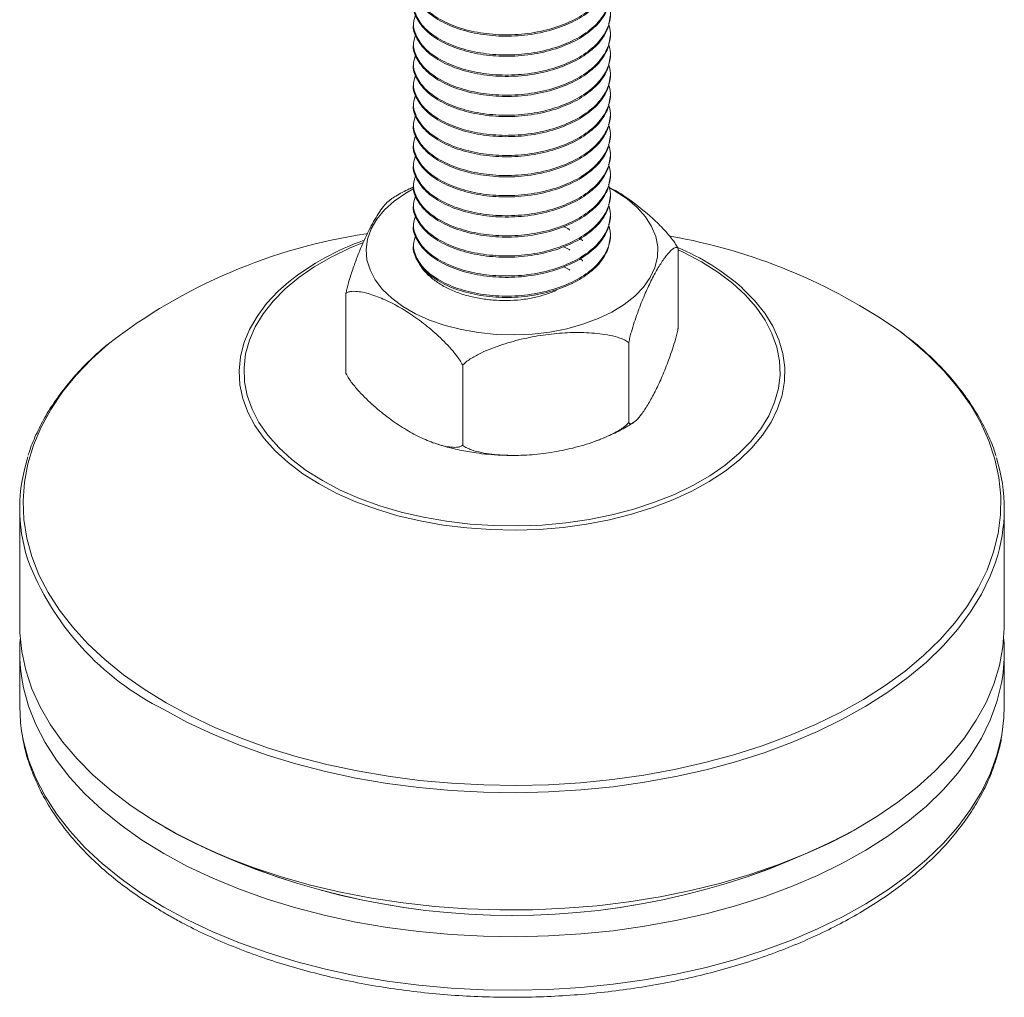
# Model space of a CAD drawing. Header units: millimetres. Extents: x 106 to 193, y 52 to 179.
# Tile 6 of 9: x 163 to 193, y 89 to 119. Entities that reach past the tile are written whole.
import ezdxf

# ---------------------------------------------------------------- set-up
doc = ezdxf.new("R2010")
doc.units = ezdxf.units.MM

msp = doc.modelspace()

# ---------------------------------------------------------------- linework, layer by layer
at = {"color": 7, "linetype": 'Continuous', "lineweight": 15}
for p, q in [((175.246, 119.169), (175.246, 119.129)), ((181.246, 118.822), (181.246, 118.863)), ((175.246, 118.557), (175.246, 118.516)), ((181.246, 118.21), (181.246, 118.251)), ((175.246, 117.945), (175.246, 117.904)), ((181.246, 117.597), (181.246, 117.638)), ((175.246, 117.332), (175.246, 117.291)), ((181.246, 116.985), (181.246, 117.026)), ((175.246, 116.72), (175.246, 116.679)), ((181.246, 116.373), (181.246, 116.414)), ((175.246, 116.107), (175.246, 116.066)), ((181.246, 115.76), (181.246, 115.801)), ((175.246, 115.495), (175.246, 115.454)), ((181.246, 115.148), (181.246, 115.189)), ((175.246, 114.882), (175.246, 114.842)), ((181.246, 114.535), (181.246, 114.576)), ((175.246, 114.27), (175.246, 114.229)), ((181.246, 113.923), (181.246, 113.964)), ((175.246, 113.658), (175.246, 113.617)), ((181.246, 113.311), (181.246, 113.351)), ((175.246, 113.045), (175.246, 113.004)), ((173.842, 112.753), (173.8, 112.746)), ((181.246, 112.698), (181.246, 112.739)), ((175.246, 112.433), (175.246, 112.392)), ((183.305, 112.305), (183.305, 109.856)), ((173.187, 110.936), (173.187, 108.486)), ((181.803, 109.434), (181.803, 106.984)), ((176.744, 108.749), (176.744, 106.299)), ((178.246, 105.993), (178.779, 106.015)), ((163.246, 104.373), (163.246, 100.801)), ((193.246, 100.801), (193.246, 104.373)), ((163.246, 99.985), (163.246, 98.352)), ((193.246, 98.352), (193.246, 99.985)), ((167.638, 94.679), (167.992, 94.475)), ((188.501, 94.475), (188.855, 94.679))]:
    msp.add_line(p, q, dxfattribs=at)
at = {"color": 142, "linetype": 'Continuous', "lineweight": 0, "true_color": 0x0080c0}
for p, q in [((183.302, 112.307), (183.305, 112.305)), ((183.305, 112.305), (183.304, 112.302)), ((173.187, 110.936), (173.189, 110.939)), ((173.191, 110.934), (173.187, 110.936)), ((183.305, 109.856), (183.304, 109.853)), ((181.803, 109.434), (181.798, 109.433)), ((181.804, 109.437), (181.803, 109.434)), ((176.744, 108.749), (176.74, 108.751)), ((176.749, 108.75), (176.744, 108.749)), ((173.191, 108.484), (173.187, 108.486)), ((181.803, 106.984), (181.798, 106.983)), ((181.804, 106.987), (181.803, 106.984)), ((176.744, 106.299), (176.74, 106.302)), ((176.749, 106.3), (176.744, 106.299)), ((178.514, 105.998), (178.372, 105.994))]:
    msp.add_line(p, q, dxfattribs=at)
at = {"color": 7, "linetype": 'Continuous', "lineweight": 15, "flags": 128}
for points in [[(181.225, 114.136), (181.388, 114.047), (181.751, 113.81), (182.06, 113.55), (182.311, 113.269), (182.501, 112.973), (182.626, 112.665), (182.685, 112.351), (182.677, 112.036), (182.601, 111.723), (182.459, 111.418), (182.254, 111.125), (181.988, 110.849), (181.665, 110.594), (181.29, 110.364), (180.869, 110.162), (180.409, 109.992), (179.915, 109.856), (179.396, 109.755), (178.86, 109.692), (178.315, 109.668), (177.768, 109.683), (177.229, 109.736), (176.705, 109.827), (176.205, 109.955), (175.735, 110.117), (175.304, 110.311), (174.917, 110.534), (174.58, 110.783), (174.3, 111.054), (174.079, 111.343), (173.921, 111.646), (173.828, 111.957), (173.803, 112.272), (173.845, 112.587), (173.954, 112.897), (174.128, 113.196), (174.364, 113.481), (174.659, 113.747), (175.009, 113.99), (175.252, 114.128)], [(163.246, 100.801), (163.251, 100.587), (163.308, 100.015), (163.431, 99.447), (163.618, 98.884), (163.87, 98.331), (164.184, 97.787), (164.56, 97.258), (164.996, 96.743), (165.489, 96.246), (166.039, 95.77), (166.641, 95.315), (167.295, 94.884), (167.996, 94.479), (168.742, 94.102), (169.53, 93.754), (170.356, 93.437), (171.216, 93.152), (172.107, 92.9), (173.025, 92.683), (173.966, 92.502), (174.926, 92.357), (175.9, 92.249), (176.884, 92.178), (177.874, 92.145), (178.866, 92.149), (179.855, 92.192), (180.837, 92.272), (181.808, 92.39), (182.763, 92.544), (183.699, 92.734), (184.611, 92.96), (185.494, 93.22), (186.346, 93.513), (187.163, 93.838), (187.941, 94.194), (188.676, 94.578), (189.366, 94.989), (190.007, 95.426), (190.596, 95.887), (191.132, 96.369), (191.611, 96.87), (192.032, 97.389), (192.393, 97.922), (192.691, 98.468), (192.927, 99.024), (193.098, 99.588), (193.205, 100.158), (193.246, 100.73), (193.246, 100.801)], [(163.246, 98.352), (163.271, 97.851), (163.304, 97.592)], [(193.183, 97.556), (193.233, 97.994), (193.246, 98.352)]]:
    msp.add_lwpolyline(points, dxfattribs=at)
at = {"color": 8, "linetype": 'Continuous', "lineweight": 15, "flags": 128}
for points in [[(173.694, 112.473), (173.298, 112.31), (172.736, 112.039), (172.218, 111.74), (171.748, 111.415), (171.331, 111.067), (170.969, 110.699), (170.666, 110.314), (170.424, 109.915), (170.245, 109.504), (170.13, 109.086), (170.081, 108.664), (170.097, 108.241), (170.179, 107.821), (170.326, 107.406), (170.537, 107.001), (170.81, 106.609), (171.143, 106.232), (171.533, 105.873), (171.977, 105.537), (172.471, 105.225)], [(172.471, 105.225), (173.012, 104.939), (173.595, 104.683), (174.216, 104.458), (174.869, 104.266), (175.549, 104.108), (176.251, 103.986), (176.969, 103.902), (177.697, 103.854), (178.43, 103.845), (179.161, 103.873), (179.885, 103.939), (180.595, 104.043), (181.287, 104.182), (181.954, 104.357), (182.592, 104.566), (183.194, 104.807), (183.757, 105.078), (184.275, 105.377), (184.745, 105.702), (185.162, 106.05), (185.524, 106.418), (185.827, 106.803), (186.069, 107.202), (186.248, 107.613), (186.362, 108.031), (186.412, 108.453), (186.395, 108.876), (186.313, 109.296), (186.166, 109.711), (185.955, 110.116), (185.683, 110.508), (185.35, 110.885), (184.96, 111.244), (184.516, 111.58), (184.022, 111.893), (183.481, 112.178), (183.305, 112.26)], [(172.366, 105.124), (171.869, 105.437), (171.422, 105.774), (171.029, 106.133), (170.692, 106.511), (170.414, 106.904), (170.198, 107.31), (170.044, 107.725), (169.955, 108.147), (169.93, 108.572), (169.971, 108.996), (170.077, 109.416), (170.246, 109.829), (170.478, 110.232), (170.771, 110.622), (171.122, 110.995), (171.449, 111.284)], [(185.265, 111.093), (185.274, 111.085), (185.639, 110.717), (185.947, 110.331), (186.194, 109.931), (186.38, 109.52), (186.501, 109.101), (186.558, 108.678), (186.55, 108.253), (186.477, 107.83), (186.339, 107.413), (186.138, 107.005), (185.876, 106.608), (185.553, 106.226), (185.174, 105.862), (184.74, 105.519), (184.255, 105.2), (183.724, 104.906), (183.149, 104.641), (182.536, 104.406), (181.89, 104.203), (181.215, 104.034), (180.517, 103.9), (179.801, 103.802), (179.073, 103.741), (178.338, 103.718), (177.603, 103.732), (176.873, 103.783), (176.153, 103.872), (175.45, 103.997), (174.769, 104.157), (174.115, 104.352), (173.493, 104.579), (172.908, 104.837), (172.366, 105.124)], [(167.711, 98.455), (168.431, 98.067), (169.193, 97.706), (169.995, 97.376), (170.832, 97.077), (171.703, 96.81), (172.602, 96.577), (173.525, 96.379), (174.47, 96.217), (175.43, 96.091), (176.403, 96.002), (177.385, 95.951), (178.369, 95.936), (179.354, 95.96), (180.333, 96.021), (181.304, 96.119), (182.261, 96.254), (183.2, 96.426), (184.118, 96.632), (185.01, 96.874), (185.873, 97.148), (186.702, 97.456), (187.494, 97.794), (188.246, 98.161), (188.954, 98.557), (189.615, 98.978), (190.227, 99.424), (190.786, 99.892), (191.29, 100.381), (191.738, 100.888), (192.126, 101.411), (192.453, 101.947), (192.719, 102.495), (192.921, 103.051), (193.059, 103.614), (193.132, 104.182), (193.14, 104.75), (193.084, 105.318), (192.962, 105.882), (192.775, 106.441), (192.526, 106.991), (192.214, 107.531), (191.84, 108.057), (191.408, 108.568), (190.917, 109.061), (190.372, 109.535), (190.035, 109.797)], [(165.953, 109.396), (165.447, 108.94), (164.971, 108.442), (164.553, 107.927), (164.195, 107.397), (163.899, 106.855), (163.665, 106.302), (163.494, 105.742), (163.389, 105.176), (163.348, 104.608), (163.372, 104.04), (163.462, 103.473), (163.616, 102.911), (163.834, 102.357), (164.115, 101.812), (164.458, 101.278), (164.861, 100.76), (165.323, 100.257), (165.841, 99.773), (166.414, 99.311), (167.038, 98.871), (167.711, 98.455)], [(192.986, 102.766), (192.817, 102.317), (192.55, 101.765), (192.22, 101.225), (191.829, 100.699), (191.379, 100.189), (190.871, 99.697), (190.308, 99.225), (189.693, 98.776), (189.027, 98.352), (188.314, 97.954), (187.557, 97.584), (186.759, 97.243), (185.925, 96.934), (185.056, 96.657), (184.158, 96.415), (183.234, 96.206), (182.288, 96.034), (181.325, 95.898), (180.348, 95.799), (179.361, 95.738), (178.37, 95.714), (177.379, 95.728), (176.391, 95.78), (175.411, 95.87), (174.444, 95.996), (173.493, 96.16), (172.563, 96.359), (171.658, 96.594), (170.782, 96.862), (169.939, 97.163), (169.131, 97.496), (168.364, 97.859), (167.64, 98.25)], [(167.64, 93.862), (166.962, 94.28), (166.333, 94.723), (165.757, 95.189), (165.235, 95.676), (164.77, 96.182), (164.364, 96.704), (164.019, 97.241), (163.736, 97.79), (163.517, 98.348), (163.361, 98.914), (163.308, 99.203)], [(193.189, 99.227), (193.16, 99.056), (193.021, 98.489), (192.817, 97.929), (192.55, 97.377), (192.22, 96.837), (191.829, 96.311), (191.379, 95.801), (190.871, 95.309), (190.308, 94.837), (189.693, 94.388), (189.027, 93.964), (188.314, 93.566), (187.557, 93.196), (186.759, 92.855), (185.925, 92.546), (185.056, 92.269), (184.158, 92.026), (183.234, 91.818), (182.288, 91.646), (181.325, 91.51), (180.348, 91.411), (179.361, 91.349), (178.37, 91.326), (177.379, 91.34), (176.391, 91.392), (175.411, 91.482), (174.444, 91.608), (173.493, 91.772), (172.563, 91.971), (171.658, 92.205), (170.782, 92.474), (169.939, 92.775), (169.131, 93.108), (168.364, 93.47), (167.64, 93.862)], [(163.304, 97.592), (163.361, 97.281), (163.517, 96.715), (163.736, 96.157), (164.019, 95.608), (164.364, 95.071), (164.77, 94.549), (165.235, 94.043), (165.757, 93.556), (166.333, 93.09), (166.962, 92.647), (167.64, 92.229)], [(167.64, 92.229), (168.364, 91.837), (169.131, 91.475), (169.939, 91.142), (170.782, 90.841), (171.658, 90.572), (172.563, 90.338), (173.493, 90.139), (174.444, 89.975), (175.411, 89.849), (176.391, 89.759), (177.379, 89.707), (178.37, 89.693), (179.361, 89.716), (180.348, 89.778), (181.325, 89.877), (182.288, 90.013), (183.234, 90.185), (184.158, 90.393), (185.056, 90.636), (185.925, 90.913), (186.759, 91.222), (187.557, 91.563), (188.314, 91.933), (189.027, 92.331), (189.693, 92.755), (190.308, 93.204), (190.871, 93.676), (191.379, 94.168), (191.829, 94.678), (192.22, 95.204), (192.55, 95.744), (192.817, 96.295), (193.021, 96.856), (193.16, 97.423), (193.183, 97.556)]]:
    msp.add_lwpolyline(points, dxfattribs=at)
at = {"color": 7, "linetype": 'Continuous', "lineweight": 15}
for centre, radius, start, end in [((176.31, 96), 16.933, 98.5242, 127.7093), ((176.444, 104.969), 8.052, 109.5992, 128.3432), ((180.09, 95.599), 17.334, 54.9913, 80.1333), ((180.438, 105.608), 7.307, 48.651, 66.9265), ((168.356, 104.373), 5.108, 161.9919, 197.4533), ((188.13, 104.373), 5.115, 341.6938, 17.6039), ((168.267, 99.985), 5.021, 175.3345, 188.961), ((188.229, 99.985), 5.017, 351.3095, 4.6703), ((178.246, 114.234), 22.261, 242.5707, 297.4293)]:
    msp.add_arc(centre, radius, start, end, dxfattribs=at)
at = {"color": 142, "linetype": 'Continuous', "lineweight": 0, "true_color": 0x0080c0}
for centre, radius, start, end in [((181.442, 111.549), 2.008, 22.0263, 22.181), ((175.051, 111.692), 2.008, 202.0263, 202.181), ((181.442, 109.1), 2.008, 22.0263, 22.181), ((179.357, 113.945), 5.13, 298.4169, 298.4997), ((178.163, 116.883), 8.255, 260.0798, 260.1401), ((175.051, 109.242), 2.008, 202.0263, 202.181), ((179.357, 111.495), 5.13, 298.4169, 298.4997), ((178.163, 114.433), 8.255, 260.0798, 260.1401)]:
    msp.add_arc(centre, radius, start, end, dxfattribs=at)
at = {"color": 8, "linetype": 'Continuous', "lineweight": 15}
for centre, radius, start, end in [((171.425, 105.854), 8.495, 200.7775, 243.5375), ((178.246, 114.232), 22.26, 242.5738, 297.4316)]:
    msp.add_arc(centre, radius, start, end, dxfattribs=at)
at = {"color": 7, "linetype": 'Continuous', "lineweight": 15}
for points, knots in [([(181.185, 120.989), (181.212, 120.896), (181.285, 120.643), (181.173, 120.22), (180.873, 119.769), (180.391, 119.385), (179.768, 119.083), (179.032, 118.879), (178.242, 118.793), (177.461, 118.829), (176.733, 118.978), (176.1, 119.231), (175.615, 119.569), (175.321, 119.965), (175.208, 120.346), (175.284, 120.581), (175.315, 120.677)], [0, 0, 0, 0, 0.044633, 0.12124, 0.197848, 0.271836, 0.345825, 0.422432, 0.499039, 0.573028, 0.647016, 0.723624, 0.800231, 0.87422, 0.948208, 1, 1, 1, 1]), ([(181.244, 120.66), (181.225, 120.5), (181.187, 120.177), (180.869, 119.728), (180.392, 119.344), (179.767, 119.042), (179.032, 118.838), (178.241, 118.752), (177.461, 118.789), (176.733, 118.938), (176.101, 119.19), (175.612, 119.529), (175.332, 119.924), (175.213, 120.21), (175.247, 120.351), (175.248, 120.353)], [0, 0, 0, 0, 0.083338, 0.16812, 0.250005, 0.331889, 0.416671, 0.501454, 0.583338, 0.665222, 0.750005, 0.834787, 0.916671, 0.998556, 1, 1, 1, 1]), ([(181.185, 120.377), (181.212, 120.283), (181.285, 120.03), (181.173, 119.607), (180.873, 119.156), (180.391, 118.772), (179.768, 118.471), (179.032, 118.267), (178.242, 118.181), (177.461, 118.217), (176.733, 118.366), (176.1, 118.618), (175.615, 118.957), (175.321, 119.353), (175.208, 119.734), (175.284, 119.968), (175.315, 120.065)], [0, 0, 0, 0, 0.044633, 0.12124, 0.197848, 0.271836, 0.345825, 0.422432, 0.499039, 0.573028, 0.647016, 0.723624, 0.800231, 0.87422, 0.948208, 1, 1, 1, 1]), ([(181.244, 120.047), (181.225, 119.887), (181.187, 119.565), (180.869, 119.115), (180.392, 118.731), (179.767, 118.43), (179.032, 118.226), (178.241, 118.14), (177.461, 118.176), (176.733, 118.325), (176.101, 118.577), (175.612, 118.916), (175.332, 119.311), (175.213, 119.598), (175.247, 119.738), (175.248, 119.741)], [0, 0, 0, 0, 0.083338, 0.16812, 0.250005, 0.331889, 0.416671, 0.501454, 0.583338, 0.665222, 0.750005, 0.834787, 0.916671, 0.998556, 1, 1, 1, 1]), ([(181.185, 119.764), (181.212, 119.671), (181.285, 119.418), (181.173, 118.995), (180.873, 118.544), (180.391, 118.16), (179.768, 117.858), (179.032, 117.654), (178.242, 117.568), (177.461, 117.605), (176.733, 117.754), (176.1, 118.006), (175.615, 118.345), (175.321, 118.74), (175.208, 119.122), (175.284, 119.356), (175.315, 119.452)], [0, 0, 0, 0, 0.044633, 0.12124, 0.197848, 0.271836, 0.345825, 0.422432, 0.499039, 0.573028, 0.647016, 0.723624, 0.800231, 0.87422, 0.948208, 1, 1, 1, 1]), ([(181.244, 119.435), (181.225, 119.275), (181.187, 118.952), (180.869, 118.503), (180.392, 118.119), (179.767, 117.818), (179.032, 117.613), (178.241, 117.527), (177.461, 117.564), (176.733, 117.713), (176.101, 117.965), (175.612, 118.304), (175.332, 118.699), (175.213, 118.985), (175.247, 119.126), (175.248, 119.128)], [0, 0, 0, 0, 0.083338, 0.16812, 0.250005, 0.331889, 0.416671, 0.501454, 0.583338, 0.665222, 0.750005, 0.834787, 0.916671, 0.998556, 1, 1, 1, 1]), ([(181.185, 119.152), (181.212, 119.059), (181.285, 118.806), (181.173, 118.383), (180.873, 117.932), (180.391, 117.547), (179.768, 117.246), (179.032, 117.042), (178.242, 116.956), (177.461, 116.992), (176.733, 117.141), (176.1, 117.393), (175.615, 117.732), (175.321, 118.128), (175.208, 118.509), (175.284, 118.743), (175.315, 118.84)], [0, 0, 0, 0, 0.044633, 0.12124, 0.197848, 0.271836, 0.345825, 0.422432, 0.499039, 0.573028, 0.647016, 0.723624, 0.800231, 0.87422, 0.948208, 1, 1, 1, 1]), ([(181.244, 118.822), (181.225, 118.662), (181.187, 118.34), (180.869, 117.891), (180.392, 117.507), (179.767, 117.205), (179.032, 117.001), (178.241, 116.915), (177.461, 116.951), (176.733, 117.1), (176.101, 117.353), (175.612, 117.691), (175.332, 118.087), (175.213, 118.373), (175.247, 118.514), (175.248, 118.516)], [0, 0, 0, 0, 0.083338, 0.16812, 0.250005, 0.331889, 0.416671, 0.501454, 0.583338, 0.665222, 0.750005, 0.834787, 0.916671, 0.998556, 1, 1, 1, 1]), ([(181.185, 118.539), (181.212, 118.446), (181.285, 118.193), (181.173, 117.77), (180.873, 117.319), (180.391, 116.935), (179.768, 116.634), (179.032, 116.429), (178.242, 116.343), (177.461, 116.38), (176.733, 116.529), (176.1, 116.781), (175.615, 117.12), (175.321, 117.515), (175.208, 117.897), (175.284, 118.131), (175.315, 118.227)], [0, 0, 0, 0, 0.044633, 0.12124, 0.197848, 0.271836, 0.345825, 0.422432, 0.499039, 0.573028, 0.647016, 0.723624, 0.800231, 0.87422, 0.948208, 1, 1, 1, 1]), ([(181.244, 118.21), (181.225, 118.05), (181.187, 117.727), (180.869, 117.278), (180.392, 116.894), (179.767, 116.593), (179.032, 116.389), (178.241, 116.303), (177.461, 116.339), (176.733, 116.488), (176.101, 116.74), (175.612, 117.079), (175.332, 117.474), (175.213, 117.761), (175.247, 117.901), (175.248, 117.904)], [0, 0, 0, 0, 0.083338, 0.16812, 0.250005, 0.331889, 0.416671, 0.501454, 0.583338, 0.665222, 0.750005, 0.834787, 0.916671, 0.998556, 1, 1, 1, 1]), ([(181.185, 117.927), (181.212, 117.834), (181.285, 117.581), (181.173, 117.158), (180.873, 116.707), (180.391, 116.323), (179.768, 116.021), (179.032, 115.817), (178.242, 115.731), (177.461, 115.767), (176.733, 115.916), (176.1, 116.169), (175.615, 116.507), (175.321, 116.903), (175.208, 117.284), (175.284, 117.518), (175.315, 117.615)], [0, 0, 0, 0, 0.044633, 0.12124, 0.197848, 0.271836, 0.345825, 0.422432, 0.499039, 0.573028, 0.647016, 0.723624, 0.800231, 0.87422, 0.948208, 1, 1, 1, 1]), ([(181.244, 117.598), (181.225, 117.438), (181.187, 117.115), (180.869, 116.666), (180.392, 116.282), (179.767, 115.98), (179.032, 115.776), (178.241, 115.69), (177.461, 115.727), (176.733, 115.876), (176.101, 116.128), (175.612, 116.467), (175.332, 116.862), (175.213, 117.148), (175.247, 117.289), (175.248, 117.291)], [0, 0, 0, 0, 0.083338, 0.16812, 0.250005, 0.331889, 0.416671, 0.501454, 0.583338, 0.665222, 0.750005, 0.834787, 0.916671, 0.998556, 1, 1, 1, 1]), ([(181.185, 117.314), (181.212, 117.221), (181.285, 116.968), (181.173, 116.545), (180.873, 116.094), (180.391, 115.71), (179.768, 115.409), (179.032, 115.205), (178.242, 115.119), (177.461, 115.155), (176.733, 115.304), (176.1, 115.556), (175.615, 115.895), (175.321, 116.291), (175.208, 116.672), (175.284, 116.906), (175.315, 117.002)], [0, 0, 0, 0, 0.044633, 0.1212403, 0.1978475, 0.2718361, 0.3458247, 0.422432, 0.4990393, 0.5730279, 0.6470165, 0.7236238, 0.800231, 0.8742196, 0.9482082, 1, 1, 1, 1]), ([(181.244, 116.985), (181.225, 116.825), (181.187, 116.503), (180.869, 116.053), (180.392, 115.669), (179.767, 115.368), (179.032, 115.164), (178.241, 115.078), (177.461, 115.114), (176.733, 115.263), (176.101, 115.515), (175.612, 115.854), (175.332, 116.249), (175.213, 116.536), (175.247, 116.676), (175.248, 116.679)], [0, 0, 0, 0, 0.083338, 0.16812, 0.250005, 0.331889, 0.416671, 0.501454, 0.583338, 0.665222, 0.750005, 0.834787, 0.916671, 0.998556, 1, 1, 1, 1]), ([(181.185, 116.702), (181.212, 116.609), (181.285, 116.356), (181.173, 115.933), (180.873, 115.482), (180.391, 115.098), (179.768, 114.796), (179.032, 114.592), (178.242, 114.506), (177.461, 114.543), (176.733, 114.692), (176.1, 114.944), (175.615, 115.283), (175.321, 115.678), (175.208, 116.06), (175.284, 116.294), (175.315, 116.39)], [0, 0, 0, 0, 0.044633, 0.12124, 0.197848, 0.271836, 0.345825, 0.422432, 0.499039, 0.573028, 0.647016, 0.723624, 0.800231, 0.87422, 0.948208, 1, 1, 1, 1]), ([(181.244, 116.373), (181.225, 116.213), (181.187, 115.89), (180.869, 115.441), (180.392, 115.057), (179.767, 114.756), (179.032, 114.551), (178.241, 114.465), (177.461, 114.502), (176.733, 114.651), (176.101, 114.903), (175.612, 115.242), (175.332, 115.637), (175.213, 115.923), (175.247, 116.064), (175.248, 116.066)], [0, 0, 0, 0, 0.083338, 0.16812, 0.250005, 0.331889, 0.416671, 0.501454, 0.583338, 0.665222, 0.750005, 0.834787, 0.916671, 0.998556, 1, 1, 1, 1]), ([(181.185, 116.09), (181.212, 115.997), (181.285, 115.744), (181.173, 115.321), (180.873, 114.87), (180.391, 114.485), (179.768, 114.184), (179.032, 113.98), (178.242, 113.894), (177.461, 113.93), (176.733, 114.079), (176.1, 114.331), (175.615, 114.67), (175.321, 115.066), (175.208, 115.447), (175.284, 115.681), (175.315, 115.778)], [0, 0, 0, 0, 0.044633, 0.12124, 0.197848, 0.271836, 0.345825, 0.422432, 0.499039, 0.573028, 0.647016, 0.723624, 0.800231, 0.87422, 0.948208, 1, 1, 1, 1]), ([(181.244, 115.76), (181.225, 115.6), (181.187, 115.278), (180.869, 114.829), (180.392, 114.445), (179.767, 114.143), (179.032, 113.939), (178.241, 113.853), (177.461, 113.889), (176.733, 114.038), (176.101, 114.29), (175.612, 114.629), (175.332, 115.025), (175.213, 115.311), (175.247, 115.452), (175.248, 115.454)], [0, 0, 0, 0, 0.083338, 0.16812, 0.250005, 0.331889, 0.416671, 0.501454, 0.583338, 0.665222, 0.750005, 0.834787, 0.916671, 0.998556, 1, 1, 1, 1]), ([(181.185, 115.477), (181.212, 115.384), (181.285, 115.131), (181.173, 114.708), (180.873, 114.257), (180.391, 113.873), (179.768, 113.572), (179.032, 113.367), (178.242, 113.281), (177.461, 113.318), (176.733, 113.467), (176.1, 113.719), (175.615, 114.058), (175.321, 114.453), (175.208, 114.835), (175.284, 115.069), (175.315, 115.165)], [0, 0, 0, 0, 0.044633, 0.12124, 0.197848, 0.271836, 0.345825, 0.422432, 0.499039, 0.573028, 0.647016, 0.723624, 0.800231, 0.87422, 0.948208, 1, 1, 1, 1]), ([(181.244, 115.148), (181.225, 114.988), (181.187, 114.665), (180.869, 114.216), (180.392, 113.832), (179.767, 113.531), (179.032, 113.327), (178.241, 113.241), (177.461, 113.277), (176.733, 113.426), (176.101, 113.678), (175.612, 114.017), (175.332, 114.412), (175.213, 114.698), (175.247, 114.839), (175.248, 114.842)], [0, 0, 0, 0, 0.083338, 0.16812, 0.250005, 0.331889, 0.416671, 0.501454, 0.583338, 0.665222, 0.750005, 0.834787, 0.916671, 0.998556, 1, 1, 1, 1]), ([(181.185, 114.865), (181.212, 114.772), (181.285, 114.519), (181.173, 114.096), (180.873, 113.645), (180.391, 113.261), (179.768, 112.959), (179.032, 112.755), (178.242, 112.669), (177.461, 112.705), (176.733, 112.854), (176.1, 113.107), (175.615, 113.445), (175.321, 113.841), (175.208, 114.222), (175.284, 114.456), (175.315, 114.553)], [0, 0, 0, 0, 0.044633, 0.12124, 0.197848, 0.271836, 0.345825, 0.422432, 0.499039, 0.573028, 0.647016, 0.723624, 0.800231, 0.87422, 0.948208, 1, 1, 1, 1]), ([(181.244, 114.536), (181.225, 114.376), (181.187, 114.053), (180.869, 113.604), (180.392, 113.22), (179.767, 112.918), (179.032, 112.714), (178.241, 112.628), (177.461, 112.665), (176.733, 112.814), (176.101, 113.066), (175.612, 113.405), (175.332, 113.8), (175.213, 114.086), (175.247, 114.227), (175.248, 114.229)], [0, 0, 0, 0, 0.083338, 0.16812, 0.250005, 0.331889, 0.416671, 0.501454, 0.583338, 0.665222, 0.750005, 0.834787, 0.916671, 0.998556, 1, 1, 1, 1]), ([(175.257, 114.177), (175.209, 114.156), (175.016, 114.073), (174.777, 113.945), (174.602, 113.829), (174.551, 113.794)], [0, 0, 0, 0, 0.188141, 0.760922, 1, 1, 1, 1]), ([(181.185, 114.252), (181.212, 114.159), (181.285, 113.906), (181.173, 113.483), (180.873, 113.032), (180.391, 112.648), (179.768, 112.347), (179.032, 112.143), (178.242, 112.057), (177.461, 112.093), (176.733, 112.242), (176.1, 112.494), (175.615, 112.833), (175.321, 113.229), (175.208, 113.61), (175.284, 113.844), (175.315, 113.94)], [0, 0, 0, 0, 0.044633, 0.12124, 0.197848, 0.271836, 0.345825, 0.422432, 0.499039, 0.573028, 0.647016, 0.723624, 0.800231, 0.87422, 0.948208, 1, 1, 1, 1]), ([(181.205, 114.161), (181.211, 114.158), (181.447, 114.057), (181.927, 113.723), (182.516, 113.253), (182.952, 112.803), (183.186, 112.518), (183.279, 112.349), (183.302, 112.307)], [0, 0, 0, 0, 0.009113, 0.32494, 0.649184, 0.820015, 0.95558, 1, 1, 1, 1]), ([(173.189, 110.939), (173.213, 111.046), (173.273, 111.307), (173.393, 111.668), (173.573, 112.166), (173.813, 112.722), (174.107, 113.272), (174.356, 113.638), (174.499, 113.757), (174.549, 113.798)], [0, 0, 0, 0, 0.068475, 0.166864, 0.267656, 0.469171, 0.676216, 0.88878, 1, 1, 1, 1]), ([(181.244, 113.923), (181.225, 113.763), (181.187, 113.441), (180.869, 112.991), (180.392, 112.607), (179.767, 112.306), (179.032, 112.102), (178.241, 112.016), (177.461, 112.052), (176.733, 112.201), (176.101, 112.453), (175.612, 112.792), (175.332, 113.187), (175.213, 113.474), (175.247, 113.614), (175.248, 113.617)], [0, 0, 0, 0, 0.083338, 0.16812, 0.250005, 0.331889, 0.416671, 0.501454, 0.583338, 0.665222, 0.750005, 0.834787, 0.916671, 0.998556, 1, 1, 1, 1]), ([(181.185, 113.64), (181.212, 113.547), (181.285, 113.294), (181.173, 112.871), (180.873, 112.42), (180.391, 112.036), (179.768, 111.734), (179.032, 111.53), (178.242, 111.444), (177.461, 111.481), (176.733, 111.63), (176.1, 111.882), (175.615, 112.221), (175.321, 112.616), (175.208, 112.998), (175.284, 113.232), (175.315, 113.328)], [0, 0, 0, 0, 0.044633, 0.12124, 0.197848, 0.271836, 0.345825, 0.422432, 0.499039, 0.573028, 0.647016, 0.723624, 0.800231, 0.87422, 0.948208, 1, 1, 1, 1]), ([(181.244, 113.311), (181.225, 113.151), (181.187, 112.828), (180.869, 112.379), (180.392, 111.995), (179.767, 111.694), (179.032, 111.489), (178.241, 111.403), (177.461, 111.44), (176.733, 111.589), (176.101, 111.841), (175.612, 112.18), (175.332, 112.575), (175.213, 112.861), (175.247, 113.002), (175.248, 113.004)], [0, 0, 0, 0, 0.083338, 0.16812, 0.250005, 0.331889, 0.416671, 0.501454, 0.583338, 0.665222, 0.750005, 0.834787, 0.916671, 0.998556, 1, 1, 1, 1]), ([(181.185, 113.028), (181.212, 112.935), (181.285, 112.682), (181.173, 112.259), (180.873, 111.808), (180.391, 111.423), (179.768, 111.122), (179.032, 110.918), (178.242, 110.832), (177.461, 110.868), (176.733, 111.017), (176.1, 111.269), (175.615, 111.608), (175.321, 112.004), (175.208, 112.385), (175.284, 112.619), (175.315, 112.716)], [0, 0, 0, 0, 0.044633, 0.12124, 0.197848, 0.271836, 0.345825, 0.422432, 0.499039, 0.573028, 0.647016, 0.723624, 0.800231, 0.87422, 0.948208, 1, 1, 1, 1]), ([(179.815, 112.965), (179.878, 112.941), (179.951, 112.912), (180.001, 112.87), (180.007, 112.864)], [0, 0, 0, 0, 0.866428, 1, 1, 1, 1]), ([(181.244, 112.698), (181.225, 112.538), (181.187, 112.216), (180.869, 111.767), (180.392, 111.383), (179.767, 111.081), (179.032, 110.877), (178.241, 110.791), (177.461, 110.827), (176.733, 110.976), (176.101, 111.228), (175.612, 111.567), (175.332, 111.963), (175.213, 112.249), (175.247, 112.389), (175.248, 112.392)], [0, 0, 0, 0, 0.083338, 0.16812, 0.250005, 0.331889, 0.416671, 0.501454, 0.583338, 0.665222, 0.750005, 0.834787, 0.916671, 0.998556, 1, 1, 1, 1]), ([(180.326, 112.601), (180.348, 112.586), (180.378, 112.565), (180.394, 112.539), (180.398, 112.532)], [0, 0, 0, 0, 0.710186, 1, 1, 1, 1]), ([(179.815, 112.353), (179.878, 112.328), (179.951, 112.299), (180.001, 112.257), (180.007, 112.251)], [0, 0, 0, 0, 0.866428, 1, 1, 1, 1]), ([(183.304, 112.302), (183.293, 112.318), (183.28, 112.325), (183.254, 112.331), (183.24, 112.33), (183.196, 112.318), (183.166, 112.3), (183.075, 112.229), (183.011, 112.16), (182.882, 111.996), (182.817, 111.902), (182.686, 111.693), (182.621, 111.578), (182.49, 111.327), (182.423, 111.191), (182.292, 110.899), (182.226, 110.744), (182.097, 110.414), (182.034, 110.239), (181.941, 109.957), (181.911, 109.86), (181.868, 109.708), (181.854, 109.656), (181.828, 109.549), (181.815, 109.493), (181.804, 109.437)], [0, 0, 0, 0, 0.03125, 0.03125, 0.0625, 0.0625, 0.125, 0.125, 0.25, 0.25, 0.375, 0.375, 0.5, 0.5, 0.625, 0.625, 0.75, 0.75, 0.875, 0.875, 0.9375, 0.9375, 0.96875, 0.96875, 1, 1, 1, 1]), ([(179.6, 111.02), (179.383, 110.939), (179.045, 110.813), (178.518, 110.734), (178.091, 110.708), (177.661, 110.723), (177.231, 110.779), (176.816, 110.876), (176.427, 111.014), (176.085, 111.188), (175.788, 111.394), (175.557, 111.63), (175.42, 111.81), (175.387, 111.911), (175.383, 111.923)], [0, 0, 0, 0, 0.144764, 0.225002, 0.305262, 0.386344, 0.467427, 0.553008, 0.638589, 0.724077, 0.809588, 0.899203, 0.988819, 1, 1, 1, 1]), ([(180.326, 111.989), (180.348, 111.974), (180.378, 111.953), (180.394, 111.927), (180.398, 111.919)], [0, 0, 0, 0, 0.710186, 1, 1, 1, 1]), ([(179.815, 111.741), (179.878, 111.716), (179.951, 111.687), (180.001, 111.645), (180.007, 111.639)], [0, 0, 0, 0, 0.866428, 1, 1, 1, 1]), ([(176.74, 108.751), (176.715, 108.804), (176.685, 108.853), (176.622, 108.948), (176.589, 108.994), (176.486, 109.128), (176.415, 109.211), (176.198, 109.449), (176.047, 109.595), (175.741, 109.866), (175.587, 109.991), (175.279, 110.22), (175.124, 110.325), (174.813, 110.517), (174.656, 110.603), (174.344, 110.755), (174.19, 110.82), (173.885, 110.925), (173.733, 110.965), (173.515, 110.994), (173.443, 110.998), (173.342, 110.99), (173.309, 110.985), (173.246, 110.967), (173.216, 110.954), (173.191, 110.934)], [0, 0, 0, 0, 0.03125, 0.03125, 0.0625, 0.0625, 0.125, 0.125, 0.25, 0.25, 0.375, 0.375, 0.5, 0.5, 0.625, 0.625, 0.75, 0.75, 0.875, 0.875, 0.9375, 0.9375, 0.96875, 0.96875, 1, 1, 1, 1]), ([(183.304, 109.853), (183.293, 109.795), (183.28, 109.741), (183.254, 109.634), (183.24, 109.581), (183.196, 109.427), (183.166, 109.33), (183.075, 109.05), (183.011, 108.876), (182.882, 108.545), (182.817, 108.391), (182.686, 108.102), (182.621, 107.967), (182.49, 107.716), (182.423, 107.599), (182.292, 107.387), (182.226, 107.293), (182.097, 107.13), (182.034, 107.06), (181.941, 106.989), (181.911, 106.971), (181.868, 106.96), (181.854, 106.958), (181.828, 106.964), (181.815, 106.971), (181.804, 106.987)], [0, 0, 0, 0, 0.03125, 0.03125, 0.0625, 0.0625, 0.125, 0.125, 0.25, 0.25, 0.375, 0.375, 0.5, 0.5, 0.625, 0.625, 0.75, 0.75, 0.875, 0.875, 0.9375, 0.9375, 0.96875, 0.96875, 1, 1, 1, 1]), ([(181.798, 109.433), (181.761, 109.465), (181.719, 109.49), (181.63, 109.534), (181.583, 109.553), (181.436, 109.605), (181.335, 109.63), (181.026, 109.693), (180.812, 109.717), (180.377, 109.741), (180.158, 109.742), (179.719, 109.722), (179.499, 109.702), (179.056, 109.643), (178.834, 109.603), (178.39, 109.503), (178.17, 109.443), (177.736, 109.301), (177.521, 109.219), (177.21, 109.071), (177.108, 109.018), (176.964, 108.928), (176.917, 108.896), (176.828, 108.828), (176.785, 108.791), (176.749, 108.75)], [0, 0, 0, 0, 0.03125, 0.03125, 0.0625, 0.0625, 0.125, 0.125, 0.25, 0.25, 0.375, 0.375, 0.5, 0.5, 0.625, 0.625, 0.75, 0.75, 0.875, 0.875, 0.9375, 0.9375, 0.96875, 0.96875, 1, 1, 1, 1]), ([(192.995, 105.969), (192.99, 105.987), (192.937, 106.186), (192.781, 106.561), (192.524, 107.09), (192.205, 107.607), (191.833, 108.112), (191.407, 108.603), (190.927, 109.076), (190.479, 109.469), (190.173, 109.695), (190.062, 109.777)], [0, 0, 0, 0, 0.0129082, 0.1422223, 0.2718633, 0.4018645, 0.5322126, 0.6628618, 0.7937497, 0.9248109, 1, 1, 1, 1]), ([(165.919, 109.371), (165.825, 109.293), (165.55, 109.065), (165.147, 108.665), (164.71, 108.176), (164.33, 107.67), (164.002, 107.15), (163.737, 106.619), (163.574, 106.236), (163.516, 106.028), (163.509, 106.002)], [0, 0, 0, 0, 0.078342, 0.228998, 0.379539, 0.529894, 0.679983, 0.829729, 0.979066, 1, 1, 1, 1]), ([(176.74, 106.302), (176.715, 106.281), (176.685, 106.268), (176.622, 106.25), (176.589, 106.245), (176.486, 106.237), (176.415, 106.242), (176.198, 106.27), (176.047, 106.31), (175.741, 106.415), (175.587, 106.48), (175.279, 106.63), (175.124, 106.715), (174.813, 106.906), (174.656, 107.012), (174.344, 107.244), (174.19, 107.369), (173.885, 107.64), (173.733, 107.786), (173.515, 108.025), (173.443, 108.109), (173.342, 108.242), (173.309, 108.287), (173.246, 108.383), (173.216, 108.432), (173.191, 108.484)], [0, 0, 0, 0, 0.03125, 0.03125, 0.0625, 0.0625, 0.125, 0.125, 0.25, 0.25, 0.375, 0.375, 0.5, 0.5, 0.625, 0.625, 0.75, 0.75, 0.875, 0.875, 0.9375, 0.9375, 0.96875, 0.96875, 1, 1, 1, 1]), ([(181.798, 106.983), (181.761, 106.942), (181.719, 106.905), (181.63, 106.837), (181.583, 106.805), (181.436, 106.714), (181.335, 106.661), (181.026, 106.514), (180.812, 106.433), (180.377, 106.29), (180.158, 106.231), (179.719, 106.131), (179.499, 106.092), (179.056, 106.032), (178.834, 106.011), (178.39, 105.991), (178.17, 105.992), (177.736, 106.016), (177.521, 106.04), (177.21, 106.103), (177.108, 106.129), (176.964, 106.18), (176.917, 106.199), (176.828, 106.243), (176.785, 106.269), (176.749, 106.3)], [0, 0, 0, 0, 0.03125, 0.03125, 0.0625, 0.0625, 0.125, 0.125, 0.25, 0.25, 0.375, 0.375, 0.5, 0.5, 0.625, 0.625, 0.75, 0.75, 0.875, 0.875, 0.9375, 0.9375, 0.96875, 0.96875, 1, 1, 1, 1]), ([(181.156, 106.58), (181.231, 106.612), (181.451, 106.706), (181.715, 106.846), (181.89, 106.963), (181.942, 106.997)], [0, 0, 0, 0, 0.264638, 0.783448, 1, 1, 1, 1]), ([(180.797, 106.435), (180.847, 106.452), (180.934, 106.481), (181.016, 106.518), (181.051, 106.534)], [0, 0, 0, 0, 0.568755, 1, 1, 1, 1]), ([(175.951, 106.349), (176.016, 106.327), (176.244, 106.249), (176.646, 106.155), (177.102, 106.073), (177.528, 106.023), (177.893, 105.997), (178.14, 105.994), (178.246, 105.993)], [0, 0, 0, 0, 0.089957, 0.315306, 0.532041, 0.684955, 0.863593, 1, 1, 1, 1]), ([(163.314, 97.543), (163.334, 97.416), (163.382, 97.103), (163.525, 96.61), (163.735, 96.066), (164.003, 95.532), (164.327, 95.008), (164.707, 94.497), (165.141, 94.002), (165.626, 93.523), (166.162, 93.064), (166.746, 92.627), (167.279, 92.274), (167.622, 92.071), (167.743, 92)], [0, 0, 0, 0, 0.059833, 0.147272, 0.235019, 0.323182, 0.411805, 0.50088, 0.590355, 0.680152, 0.770188, 0.860383, 0.950672, 1, 1, 1, 1]), ([(167.743, 92), (167.863, 91.932), (168.209, 91.736), (168.813, 91.432), (169.563, 91.098), (170.348, 90.792), (171.163, 90.517), (172.005, 90.272), (172.872, 90.058), (173.759, 89.877), (174.663, 89.73), (175.581, 89.615), (176.509, 89.534), (177.444, 89.488), (178.382, 89.476), (179.32, 89.498), (180.253, 89.554), (181.179, 89.645), (182.093, 89.769), (182.992, 89.926), (183.874, 90.117), (184.733, 90.339), (185.568, 90.593), (186.375, 90.877), (187.15, 91.191), (187.891, 91.534), (188.595, 91.904), (189.258, 92.3), (189.879, 92.721), (190.455, 93.165), (190.982, 93.631), (191.459, 94.117), (191.883, 94.621), (192.253, 95.14), (192.567, 95.673), (192.823, 96.217), (193.017, 96.769), (193.133, 97.199), (193.165, 97.445), (193.172, 97.504)], [0, 0, 0, 0, 0.014784, 0.04278, 0.070767, 0.098743, 0.126706, 0.154655, 0.182591, 0.210515, 0.238429, 0.266335, 0.294234, 0.322129, 0.350022, 0.377915, 0.40581, 0.433708, 0.461612, 0.489524, 0.517446, 0.545381, 0.573329, 0.601294, 0.629275, 0.657274, 0.68529, 0.713322, 0.741363, 0.769407, 0.797439, 0.82544, 0.853389, 0.881259, 0.909021, 0.93665, 0.964129, 0.991457, 1, 1, 1, 1])]:
    msp.add_open_spline(points, degree=3, knots=knots, dxfattribs=at)

doc.saveas('drawing.dxf')
